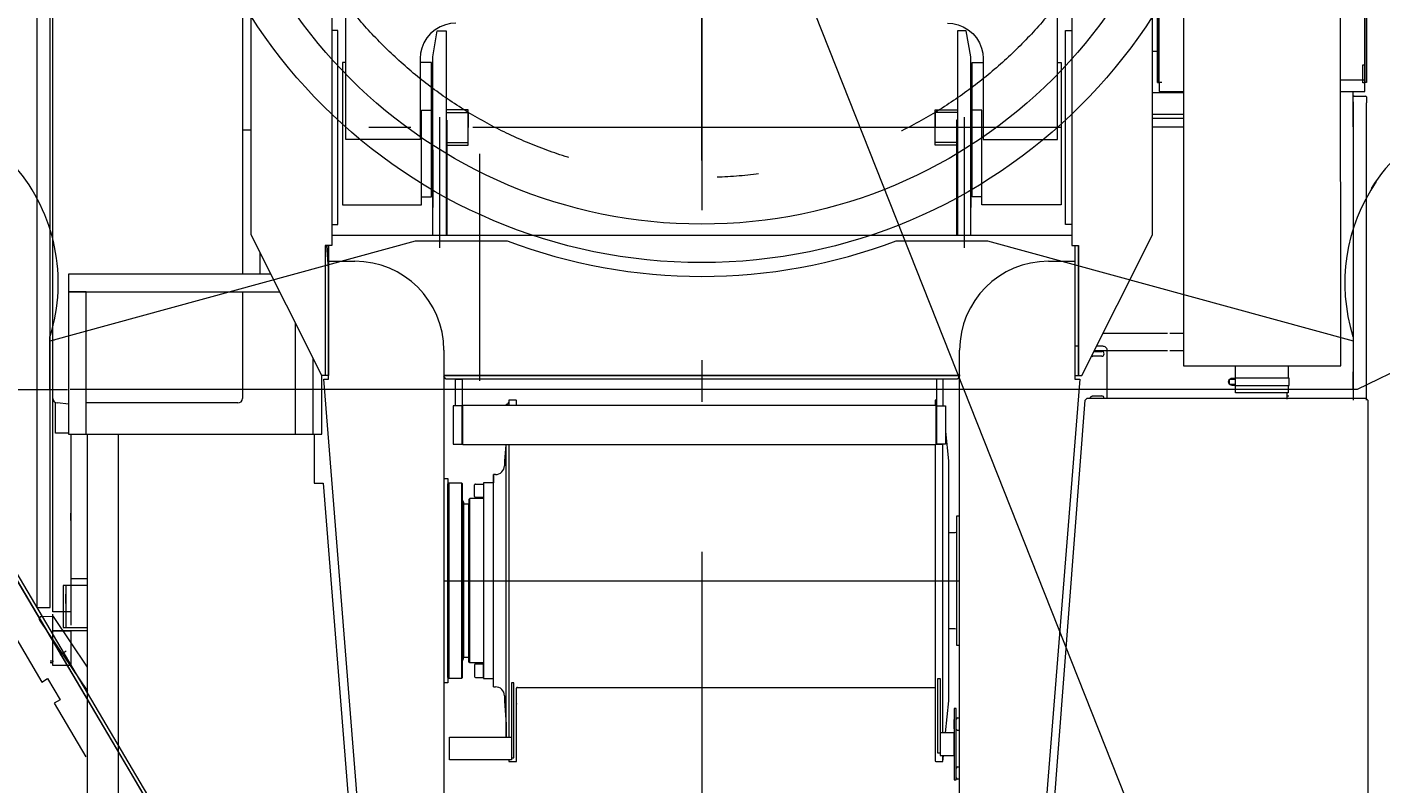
# Model space of a CAD drawing. Extents: x 4151 to 29084, y 1250 to 42319.
# Tile 8 of 30: x 17173 to 20217, y 5044 to 6748. Entities that reach past the tile are written whole.
import ezdxf
from ezdxf.enums import TextEntityAlignment as Align

# ---------------------------------------------------------------- set-up
doc = ezdxf.new("R2010")
doc.units = 0
doc.header["$LTSCALE"] = 37.5
doc.header["$MEASUREMENT"] = 0
doc.linetypes.add('CENTER', pattern=[50.5, 30, -9, 2.5, -9])
for name, color, linetype in [('1', 7, 'Continuous'), ('3', 214, 'Continuous'), ('4', 54, 'Continuous'), ('6', 7, 'Continuous')]:
    doc.layers.add(name, color=color, linetype=linetype)
doc.styles.get("Standard").update_dxf_attribs({"font": 'txt', "bigfont": 'bigfont'})
doc.dimstyles.get("Standard").update_dxf_attribs({"dimtxt": 0.18, "dimasz": 0.18, "dimexe": 0.18, "dimexo": 0.0625, "dimgap": 0.09, "dimtad": 0, "dimtih": 1, "dimtoh": 1, "dimdec": 4, "dimzin": 0, "dimdsep": 46, "dimtxsty": 'Standard', "dimcen": 0.09, "dimadec": 0, "dimazin": 0, "dimtfac": 1, "dimtdec": 4, "dimtofl": 0, "dimtmove": 0, "dimatfit": 0, "dimfxl": 1, "dimtolj": 1, "dimtzin": 0, "dimarcsym": 0})

# ---------------------------------------------------------------- blocks, each defined once
blk = doc.blocks.new('*G46')
at = {"layer": '1', "color": 7, "linetype": 'Continuous', "lineweight": 9}
blk.add_line((17223.5, 5966.5), (17223.5, 5936.5), dxfattribs=at)
blk = doc.blocks.new('*G47')
at = {"layer": '1', "color": 7, "linetype": 'Continuous', "lineweight": 9}
blk.add_line((17223.5, 6051.2), (17223.5, 5971.5), dxfattribs=at)
blk = doc.blocks.new('*G48')
at = {"layer": '1', "color": 7, "linetype": 'Continuous', "lineweight": 9}
for p, q in [((17224.8, 6041.1), (18046.7, 6266.5)), ((18046.7, 6266.5), (18252.7, 6266.5)), ((19127.3, 6266.5), (19332.4, 6266.5)), ((19332.4, 6266.5), (20155, 6041.2)), ((20155, 6051.3), (20155, 5941.5)), ((20111.5, 5931.5), (17270, 5931.5))]:
    blk.add_line(p, q, dxfattribs=at)
blk.add_arc((18690, 7421.5), 1235, -110.7341, -69.2624, dxfattribs=at)
blk = doc.blocks.new('*G49')
at = {"layer": '1', "color": 7, "linetype": 'Continuous', "lineweight": 9}
for p, q in [((20362.6, 6029.2), (20164.3, 5931.5)), ((20155, 5931.5), (20155, 5971.5)), ((20164.3, 5931.5), (20155, 5931.5))]:
    blk.add_line(p, q, dxfattribs=at)
blk = doc.blocks.new('*G66')
at = {"layer": '1', "color": 7, "linetype": 'Continuous', "lineweight": 9}
for p, q in [((20155, 8871.5), (20155, 8911.5)), ((20153, 8871.5), (20155, 8871.5)), ((20155, 5971.5), (20155, 5931.5)), ((20155, 5931.5), (20111.5, 5931.5))]:
    blk.add_line(p, q, dxfattribs=at)
blk = doc.blocks.new('*G125')
at = {"layer": '1', "color": 7, "linetype": 'Continuous', "lineweight": 9}
for radius in [1204, 1117.5]:
    blk.add_circle((18690, 7421.5), radius, dxfattribs=at)
blk = doc.blocks.new('*G147')
at = {"layer": '1', "color": 7, "linetype": 'Continuous', "lineweight": 9}
blk.add_arc((16840, 6171.5), 403, -17.322, 40.5389, dxfattribs=at)
blk = doc.blocks.new('*G149')
at = {"layer": '1', "color": 7, "linetype": 'Continuous', "lineweight": 9}
blk.add_arc((20540, 6171.5), 403.8, 145.5649, -162.6794, dxfattribs=at)
blk = doc.blocks.new('*G150')
at = {"layer": '1', "color": 7, "linetype": 'Continuous', "lineweight": 9}
blk.add_line((20515, 6717.5), (20560, 6575.8), dxfattribs=at)
blk.add_arc((20540, 6171.5), 404.8, 87.1711, 148.2818, dxfattribs=at)
blk = doc.blocks.new('*G124')
at = {"color": 7, "linetype": 'Continuous', "lineweight": 9}
for name in ['*G125', '*G150', '*G147', '*G149']:
    blk.add_blockref(name, (0, 0), dxfattribs=at)
blk = doc.blocks.new('*G1')
at = {"layer": '1', "color": 7, "linetype": 'CENTER', "lineweight": 9}
for p, q in [((18690, 8253.5), (18690, 6589.5)), ((18190, 6462.5), (18190, 5951.5))]:
    blk.add_line(p, q, dxfattribs=at)
at = {"layer": '1', "color": 7, "linetype": 'Continuous', "lineweight": 9}
for p, q in [((17223.5, 6051.2), (17223.5, 6040.8)), ((17223.5, 6040.8), (17223.5, 5971.5)), ((17225, 6041.1), (17234.8, 6043.9)), ((17223.5, 5971.5), (17223.5, 5931.5)), ((17223.5, 5966.5), (17223.5, 5936.5)), ((16863.6, 5931.5), (17263.5, 5931.5))]:
    blk.add_line(p, q, dxfattribs=at)
at = {"color": 7, "linetype": 'Continuous', "lineweight": 9}
for name in ['*G124', '*G66', '*G48', '*G47', '*G49', '*G46']:
    blk.add_blockref(name, (0, 0), dxfattribs=at)
blk = doc.blocks.new('*G194')
at = {"layer": '3', "color": 214, "linetype": 'CENTER', "lineweight": 9}
for p, q in [((18690, 9354.4), (18690, 2183.1)), ((18690, 6760.5), (18690, 6372.1)), ((18100, 6545), (18100, 6250.4)), ((19204.9, 6521.5), (18175.1, 6521.5)), ((19280, 6545), (19280, 6250.4)), ((18110, 5501.5), (18690, 5501.5)), ((18110, 5501.5), (19270, 5501.5)), ((18690, 5501.5), (19270, 5501.5)), ((17247.1, 5335), (17260.4, 5343.9))]:
    blk.add_line(p, q, dxfattribs=at)
at = {"layer": '3', "color": 214, "linetype": 'Continuous', "lineweight": 9}
for p, q in [((20181, 6622.5), (20181, 9122.2)), ((20185, 9122.2), (20185, 6622.5)), ((19715, 6622.5), (19715, 8402.2)), ((19715, 7819.2), (19715, 6622.5)), ((19719, 6622.5), (19719, 7819.2)), ((19719, 6628.2), (19719, 7738.2)), ((20181, 7738.2), (20181, 6628.2)), ((19703.5, 6280.1), (19703.5, 7707.7)), ((17195, 7301.5), (17195, 5441.5)), ((17225, 5441.5), (17225, 7301.5)), ((17231, 5901.5), (17231, 7291.5)), ((17231, 5911.5), (17231, 7281.5)), ((17657, 7221.5), (17657, 6191.5)), ((17676.5, 6280.1), (17676.5, 7221.5)), ((17858, 7221.5), (17858, 6255.8)), ((19522, 7225.7), (19522, 6255.8)), ((19773.2, 7085), (19773.2, 5985)), ((20127.1, 5985), (20126.2, 7085)), ((17872, 6739.5), (17858, 6739.5)), ((17872, 6303.5), (17872, 6739.5)), ((18085, 6680.4), (18095, 6739.4)), ((18095, 6739.4), (18115, 6739.4)), ((18115, 6739.4), (18115, 6278.4)), ((19265, 6739.4), (19265, 6278.4)), ((19285, 6739.4), (19265, 6739.4)), ((19295, 6680.4), (19285, 6739.4)), ((19508, 6303.5), (19508, 6739.5)), ((19508, 6739.5), (19522, 6739.5)), ((18085, 6278.4), (18085, 6680.4)), ((19295, 6278.4), (19295, 6680.4)), ((19715, 6692.2), (19703.5, 6692.2)), ((20177, 6622.3), (20177, 6662.3)), ((20177, 6662.3), (20181, 6662.3)), ((20181, 6662.3), (20181, 6622.3)), ((18085, 6625.3), (18085, 6629.2)), ((18085, 6479.3), (18085, 6625.3)), ((19295, 6625.3), (19295, 6629.2)), ((19295, 6479.3), (19295, 6625.3)), ((19725, 6622.5), (19715, 6622.5)), ((19715, 6622.5), (19719, 6622.5)), ((19719, 6621.4), (19719, 6602.2)), ((20181, 6628.2), (20126.6, 6628.2)), ((20181, 6622.3), (20177, 6622.3)), ((20185, 6622.5), (20181, 6622.5)), ((20181, 6602.2), (20181, 6621.4)), ((19703.5, 6600.1), (19773.2, 6600.1)), ((19719, 6602.2), (19725, 6602.2)), ((19725, 6602.2), (19773.2, 6602.2)), ((20126.6, 6602.2), (20181, 6602.2)), ((20155, 6522.7), (20155, 6602.2)), ((20155, 6578.9), (20155, 6590.2)), ((20155, 6578.9), (20155, 5908.2)), ((20157, 6592.2), (20183, 6592.2)), ((20185, 6590.2), (20185, 6577.2)), ((20185, 5908), (20185, 6577.2)), ((18115, 6561.5), (18115, 6481.5)), ((18165, 6561.5), (18115, 6561.5)), ((18115, 6554.9), (18165, 6554.9)), ((18165, 6481.5), (18165, 6561.5)), ((18165, 6554.9), (18165, 6521.5)), ((19215, 6481.5), (19215, 6561.5)), ((19215, 6561.5), (19265, 6561.5)), ((19265, 6554.9), (19215, 6554.9)), ((19215, 6554.9), (19215, 6521.5)), ((19265, 6561.5), (19265, 6481.5)), ((19773.2, 6550.7), (19703.5, 6550.7)), ((17657, 6516.5), (17676.5, 6516.5)), ((18115, 6538.1), (18117, 6538.1)), ((18115, 6538.1), (18117, 6538.1)), ((18115, 6531.5), (18117, 6531.5)), ((18115, 6531.5), (18117, 6531.5)), ((18117, 6538.1), (18117, 6278.5)), ((18117, 6538.1), (18117, 6278.5)), ((18165, 6488), (18165, 6521.5)), ((19215, 6488), (19215, 6521.5)), ((19265, 6538.1), (19263, 6538.1)), ((19263, 6538.1), (19263, 6278.5)), ((19265, 6538.1), (19263, 6538.1)), ((19263, 6538.1), (19263, 6278.5)), ((19265, 6531.5), (19263, 6531.5)), ((19265, 6531.5), (19263, 6531.5)), ((19703.5, 6542.7), (19773.2, 6542.7)), ((19703.5, 6522.7), (19773.2, 6522.7)), ((18115, 6488), (18165, 6488)), ((19265, 6488), (19215, 6488)), ((18085, 6471.5), (18085, 6341.5)), ((18115, 6481.5), (18165, 6481.5)), ((19265, 6481.5), (19215, 6481.5)), ((19295, 6471.5), (19295, 6341.5)), ((17858, 6303.5), (17872, 6303.5)), ((19522, 6303.5), (19508, 6303.5)), ((17835.4, 5963), (17676.5, 6280.1)), ((19522, 6278.5), (17858, 6278.5)), ((19522, 6278.5), (17858, 6278.5)), ((19544.6, 5963), (19703.5, 6280.1)), ((17858, 6255.8), (17843, 6255.8)), ((17843, 6255.8), (17843, 5963)), ((17851, 6203.7), (17847.3, 6255.8)), ((17851, 5963), (17851, 6255.8)), ((17851, 6255.8), (17851, 5963)), ((17851, 5963), (17851, 6255.8)), ((17851, 6255.8), (17851, 5963)), ((17851, 5963), (17851, 6255.8)), ((17851, 6220.5), (17851, 6255.8)), ((19522, 6255.8), (19537, 6255.8)), ((19529, 6255.8), (19529, 5963)), ((19529, 6255.8), (19529, 5963)), ((19529, 6255.8), (19529, 6220.5)), ((19537, 5963), (19537, 6255.8)), ((19537, 6255.8), (19537, 5963)), ((17697, 6191.5), (17697, 6239.2)), ((17851, 5963), (17851, 6220.5)), ((17851, 5955), (17851, 6220.5)), ((17851, 6220.5), (17910, 6220.5)), ((19470, 6220.5), (19529, 6220.5)), ((19529, 6220.5), (19529, 5963)), ((19529, 6220.5), (19529, 5955)), ((17720.9, 6191.5), (17266, 6191.5)), ((17266, 6191.5), (17266, 5831.5)), ((17266, 6191.5), (17266, 6151.5)), ((17720.9, 6191.5), (17266, 6191.5)), ((17266, 6151.5), (17740.9, 6151.5)), ((17306, 6151.5), (17266, 6151.5)), ((17266, 6151.5), (17266, 6018.5)), ((17306, 5831.5), (17306, 6151.5)), ((17657, 6151.5), (17657, 5911.5)), ((17776, 6081.1), (17776, 6003.2)), ((19537, 6029.5), (19529, 6029.5)), ((19579, 6029.5), (19577.9, 6029.5)), ((19590.1, 6029.5), (19579, 6029.5)), ((19592.5, 6058.6), (19737.5, 6058.6)), ((19743, 6058.6), (19764, 6058.6)), ((19745, 6058.6), (19773.2, 6058.6)), ((17266, 6018.5), (17266, 5832.7)), ((17776, 6003.2), (17776, 5832.7)), ((17816, 5831.5), (17816, 6001.3)), ((17816, 5998.5), (17817.6, 5998.5)), ((18110, 6020.5), (18110, 5978.5)), ((19270, 5978.5), (19270, 6020.5)), ((19579, 6006.5), (19569.5, 6006.5)), ((19571.9, 6017.5), (19579.5, 6017.5)), ((19737.5, 6018.6), (19572.5, 6018.6)), ((19589.5, 6006.5), (19579, 6006.5)), ((19579.5, 6017.5), (19589.5, 6017.5)), ((19602, 5962), (19602, 6019.5)), ((19764, 6018.6), (19743, 6018.6)), ((19773.2, 6018.6), (19745, 6018.6)), ((18110, 5978.5), (18110, 4051.5)), ((19270, 4051.5), (19270, 5978.5)), ((19773.2, 5985), (20127.1, 5985)), ((19890.5, 5958.2), (19890.5, 5985)), ((20008.8, 5985), (20008.8, 5957.4)), ((17843, 5963), (17835.4, 5963)), ((17836, 5961.8), (17836, 5963)), ((17836, 5831.5), (17836, 5961.8)), ((17993.5, 4029.8), (17840, 5955)), ((17840, 5955), (17851, 5955)), ((17851, 5963), (17843, 5963)), ((19271.5, 5963), (18110, 5963)), ((18110, 5963), (19270, 5963)), ((19270, 5963), (18110, 5963)), ((18115.2, 5955), (18110, 5961.2)), ((19264.8, 5955), (18115.2, 5955)), ((18136, 5955), (18151, 5955)), ((18136, 5895), (18136, 5955)), ((18151, 5955), (18151, 5895)), ((19233, 5955), (19218, 5955)), ((19218, 5955), (19218, 5895)), ((19233, 5895), (19233, 5955)), ((19270, 5961.2), (19264.8, 5955)), ((19540, 5955), (19386.5, 4029.8)), ((19529, 5963), (19537, 5963)), ((19529, 5955), (19540, 5955)), ((19537, 5963), (19544.6, 5963)), ((19602, 5942.6), (19602, 5962)), ((19602, 5911.7), (19602, 5942.6)), ((19877, 5943.1), (19877, 5955.1)), ((19877, 5955.1), (19889.9, 5955.1)), ((19889.9, 5943.1), (19877, 5943.1)), ((19883, 5957.5), (19889.9, 5957.5)), ((19889.9, 5940.9), (19883, 5940.9)), ((19889, 5957.4), (19889, 5958.2)), ((19889, 5958.2), (19896.2, 5958.2)), ((19889, 5940), (19889, 5940.9)), ((19896.2, 5940), (19889, 5940)), ((19889.9, 5957.4), (19889.9, 5940.9)), ((20010.7, 5957.4), (19889.9, 5957.4)), ((19889.9, 5940.9), (20010.7, 5940.9)), ((19890.5, 5924.1), (19890.5, 5940)), ((19896.2, 5958.2), (19896.2, 5957.4)), ((19896.2, 5940.9), (19896.2, 5940)), ((20008.8, 5940.9), (20008.8, 5924.1)), ((20010.7, 5940.9), (20010.7, 5957.4)), ((17231, 5921.5), (17231, 5924)), ((18256.4, 5908.1), (18256, 5902.8)), ((18256.4, 5908.1), (18256.4, 5896.4)), ((18271.4, 5908.1), (18256.4, 5908.1)), ((19218, 5908.1), (19214.7, 5908.1)), ((19214.7, 5908.1), (19214.7, 5896.4)), ((19417.5, 4151.9), (19552.2, 5908)), ((19552.2, 5908), (19556.5, 5912)), ((19556.5, 5912), (20006.9, 5912)), ((19569.5, 5917.5), (19589.5, 5917.5)), ((20008.8, 5924.1), (19890.5, 5924.1)), ((20006.9, 5910.3), (20006.9, 5924.1)), ((20006.9, 5917.5), (20010.5, 5917.5)), ((20006.9, 5912), (20183.8, 5912)), ((20183.8, 5912), (20187.8, 5908)), ((20187.8, 5908), (20187.8, 5802)), ((17231, 5546.5), (17231, 5901.5)), ((17236.9, 5833.5), (17236.9, 5901.5)), ((17266, 5899), (17241, 5901.5)), ((17647, 5901.5), (17306, 5901.5)), ((18131, 5895), (18131, 5809)), ((18151, 5895), (18131, 5895)), ((18151, 5809), (18151, 5895)), ((18153.1, 5807.5), (18153.1, 5896.4)), ((18153.1, 5896.4), (19216.1, 5896.4)), ((18252.3, 5898.4), (18250.3, 5897.8)), ((18250.3, 5896.4), (18250.3, 5897.8)), ((18250.3, 5896.4), (18250.3, 5897.8)), ((18250.3, 5897.8), (18250.3, 5896.4)), ((18273.4, 5896.4), (18273.4, 5906.1)), ((19214.7, 5903.5), (19214.7, 5896.4)), ((19216.1, 5896.4), (19216.1, 5807.5)), ((19218, 5895), (19218, 5809)), ((19218, 5809), (19218, 5895)), ((19218, 5895), (19233, 5895)), ((19233.3, 5895), (19233, 5898.5)), ((19233, 5895), (19238, 5895)), ((19238, 5895), (19238, 5809)), ((17195, 5841.1), (17195, 5833.9)), ((17266, 5833.5), (17236.9, 5833.5)), ((17266, 5832.7), (17266, 5831.5)), ((17266, 5831.5), (17836, 5831.5)), ((17266, 5831.5), (17306, 5831.5)), ((17271, 5831.5), (17271, 5546.5)), ((17308.8, 4306.5), (17308.8, 5831.5)), ((17308.8, 5831.5), (17818.5, 5831.5)), ((17377.7, 5831.5), (17377.7, 4306.5)), ((17776, 5832.7), (17776, 5831.5)), ((17776, 5831.5), (17816, 5831.5)), ((17818.5, 5831.5), (17818.5, 5720.8)), ((19245.7, 5771.5), (19239.1, 5837)), ((18131, 5809), (18151, 5809)), ((19216.1, 5807.5), (18153.1, 5807.5)), ((18249.1, 5807.5), (18246.4, 5771.5)), ((18250.3, 5149.2), (18250.3, 5807.5)), ((18256.4, 5807.5), (18256.4, 5149.2)), ((19214.7, 5807.5), (19214.7, 5760.2)), ((19214.7, 5807.5), (19214.7, 5263.4)), ((19218, 5809), (19233, 5809)), ((19233, 5809), (19218, 5809)), ((19232, 5159.2), (19232, 5809)), ((19238, 5809), (19233, 5809)), ((20187.8, 5802), (20187.8, 4217.8)), ((18246.4, 5771.5), (18246.4, 5760.4)), ((19245.7, 5696.5), (19245.7, 5771.5)), ((18110, 5731.5), (18119, 5731.5)), ((18119, 5731.5), (18119, 5271.5)), ((18222, 5262.7), (18222, 5740.4)), ((18226.4, 5740.4), (18222, 5740.4)), ((18222, 5740.4), (18222, 5723.5)), ((19214.7, 5734.3), (19214.7, 5720.2)), ((19245.7, 5281), (19245.7, 5734.7)), ((17818.5, 5720.8), (17838.6, 5720.8)), ((17838.6, 5720.8), (17902.3, 4921.5)), ((18119, 5719.5), (18121, 5721.5)), ((18119, 5283.5), (18119, 5719.5)), ((18121, 5721.5), (18121, 5281.5)), ((18121, 5281.5), (18121, 5721.5)), ((18121, 5721.5), (18150, 5721.5)), ((18152, 5719.5), (18150, 5721.5)), ((18150, 5721.5), (18150, 5281.5)), ((18150, 5721.5), (18150, 5281.5)), ((18152, 5283.5), (18152, 5719.5)), ((18179, 5691), (18179, 5717)), ((18181, 5719), (18199, 5719)), ((18222, 5721.5), (18199, 5721.5)), ((18199, 5721.5), (18199, 5281.5)), ((18199, 5719), (18199, 5689)), ((18222, 5723.5), (18222, 5721.5)), ((18152, 5501.5), (18152, 5681.5)), ((18152, 5681.5), (18154, 5677.5)), ((18154, 5677.5), (18154, 5501.5)), ((18166.2, 5673.5), (18154, 5673.5)), ((18154, 5673.5), (18154, 5329.5)), ((18168.2, 5686.5), (18166.2, 5684.5)), ((18166.2, 5684.5), (18166.2, 5501.5)), ((18166.2, 5329.5), (18166.2, 5673.5)), ((18199, 5686.5), (18168.2, 5686.5)), ((18168.2, 5316.5), (18168.2, 5686.5)), ((18199, 5689), (18181, 5689)), ((17271, 5637.2), (17271, 5653.7)), ((19270, 5646.5), (19263, 5646.5)), ((19263, 5646.5), (19263, 5356.5)), ((19259, 5609.5), (19245.7, 5609.5)), ((19263, 5610.5), (19259, 5609.5)), ((17231, 5546.5), (17231, 5579.5)), ((17271, 5579.5), (17271, 5546.5)), ((17231, 5431.5), (17231, 5546.5)), ((17271, 5546.5), (17271, 5431.5)), ((17854.3, 5524.2), (17854.3, 5524.2)), ((18110.7, 5529.5), (18110, 5529.9)), ((18110.7, 5473.5), (18110.7, 5529.5)), ((17195, 5485.1), (17195, 5477.9)), ((17308.8, 5490.5), (17253.9, 5490.5)), ((17253.9, 5490.5), (17253.9, 5396.5)), ((17253.9, 5480.7), (17253.9, 5445.8)), ((17259.9, 5490.5), (17259.9, 5396.5)), ((17271, 5506.5), (17308.8, 5506.5)), ((18152, 5501.5), (18152, 5321.5)), ((18154, 5325.5), (18154, 5501.5)), ((18166.2, 5318.5), (18166.2, 5501.5)), ((17195, 5453.1), (17195, 5445.9)), ((17259.9, 5450.1), (17259.9, 5471.1)), ((18110, 5473.1), (18110.7, 5473.5)), ((17195, 5441.5), (17225, 5441.5)), ((17231.9, 5420.8), (17205, 5420.6)), ((17207, 5441.5), (17219, 5441.5)), ((17271, 5431.5), (17231, 5431.5)), ((17231, 5388.5), (17231, 5426.5)), ((17308.8, 5306.7), (17231.9, 5420.8)), ((17271, 5431.5), (17271, 5401.5)), ((17200.9, 5412.8), (17308.8, 5252.8)), ((17253.9, 5396.5), (17308.8, 5396.5)), ((19259, 5393.5), (19245.7, 5393.5)), ((19263, 5392.6), (19259, 5393.5)), ((17271, 5388.5), (17231, 5388.5)), ((17231, 5310.5), (17231, 5388.5)), ((17231, 5388.5), (17271, 5388.5)), ((17308.8, 5388.5), (17271, 5388.5)), ((17271, 5388.5), (17271, 5310.5)), ((18154, 5329.5), (18166.2, 5329.5)), ((19263, 5356.5), (19270, 5356.5)), ((17224.9, 5321.5), (17231, 5321.5)), ((17228.5, 5316.5), (17224.9, 5316.5)), ((17231, 5321.5), (17231, 5319)), ((17271, 5310.5), (17231, 5310.5)), ((18152, 5321.5), (18154, 5325.5)), ((18168.2, 5316.5), (18166.2, 5318.5)), ((18199, 5316.5), (18168.2, 5316.5)), ((18179, 5312), (18179, 5286)), ((18199, 5314), (18181, 5314)), ((18199, 5284), (18199, 5314)), ((19245.7, 5231.5), (19245.7, 5327.7)), ((18119, 5271.5), (18110, 5271.5)), ((18121, 5281.5), (18119, 5283.5)), ((18150, 5281.5), (18121, 5281.5)), ((18150, 5281.5), (18152, 5283.5)), ((18181, 5284), (18199, 5284)), ((18199, 5281.5), (18222, 5281.5)), ((18222, 5279.5), (18222, 5281.5)), ((18267.2, 5271.5), (18262.2, 5271.5)), ((18262.2, 5271.5), (18262.2, 5103.2)), ((18267.2, 5103.2), (18267.2, 5271.5)), ((19220.9, 5113.2), (19220.9, 5281.5)), ((19220.9, 5281.5), (19225.9, 5281.5)), ((19225.9, 5281.5), (19225.9, 5113.2)), ((18222, 5262.7), (18226.4, 5262.7)), ((18246.4, 5242.7), (18246.4, 5231.5)), ((18273.4, 5223.8), (18273.4, 5259.5)), ((18275.4, 5261.5), (19214.6, 5261.5)), ((19214.7, 5263.4), (19214.7, 5097)), ((18246.4, 5231.5), (18250.3, 5178.3)), ((18273.4, 5225.3), (18273.4, 5223.8)), ((18273.4, 5095), (18273.4, 5225.3)), ((19238.4, 5159.2), (19245.7, 5231.5)), ((19262.5, 5213.7), (19257.5, 5213.7)), ((19257.5, 5213.7), (19257.5, 5053.7)), ((19262.5, 5053.7), (19262.5, 5213.7)), ((18250.3, 5178.3), (18250.3, 5149.2)), ((18250.3, 5178.3), (18250.3, 5149.2)), ((18273.4, 5182.9), (18273.4, 5185.9)), ((19257.5, 5168.2), (19257.5, 5189.2)), ((19262.5, 5184.7), (19262.5, 5189.7)), ((19265.5, 5192.7), (19270, 5192.7)), ((18122.5, 5149.2), (18262.2, 5149.2)), ((18122.5, 5098.2), (18122.5, 5149.2)), ((18262.2, 5149.2), (18262.2, 5098.2)), ((18273.4, 5157.9), (18273.4, 5159.4)), ((19257.5, 5159.2), (19225.9, 5159.2)), ((19225.9, 5159.2), (19225.9, 5108.2)), ((19257.5, 5108.2), (19257.5, 5159.2)), ((19262.5, 5167.7), (19262.5, 5172.7)), ((19270, 5164.7), (19265.5, 5164.7)), ((18262.2, 5098.2), (18122.5, 5098.2)), ((18256.1, 5098.2), (18256.1, 5095)), ((18256.1, 5095), (18273.4, 5095)), ((18256.4, 5098.2), (18256.4, 5095)), ((18262.2, 5103.2), (18267.2, 5103.2)), ((19216.7, 5095), (19232, 5095)), ((19225.9, 5113.2), (19220.9, 5113.2)), ((19225.9, 5108.2), (19257.5, 5108.2)), ((19232, 5095), (19232, 5108.2)), ((19232, 5095), (19233.4, 5108.2)), ((19257.5, 5099.2), (19257.5, 5078.2)), ((19262.5, 5074.7), (19262.5, 5079.7)), ((19262.5, 5057.7), (19262.5, 5062.7)), ((19265.5, 5082.7), (19270, 5082.7)), ((19270, 5054.7), (19265.5, 5054.7)), ((19257.5, 5053.7), (19262.5, 5053.7))]:
    blk.add_line(p, q, dxfattribs=at)
for points in [[(19602, 6019.5), (19601.9, 6020.9), (19601.5, 6022.4), (19600.8, 6023.9), (19599.8, 6025.3), (19598.5, 6026.5), (19597, 6027.6), (19595.3, 6028.5), (19593.6, 6029), (19591.8, 6029.4), (19590.1, 6029.5)], [(19883, 5940.9), (19880.5, 5941.3), (19878.1, 5942.4), (19876.3, 5944.3), (19875.1, 5946.6), (19874.7, 5949.1), (19875.1, 5951.7), (19876.3, 5954), (19878.1, 5955.9), (19880.4, 5957.1), (19883, 5957.5)], [(19564, 5911.9), (19564.1, 5912.7), (19564.2, 5913.6), (19564.6, 5914.4), (19565, 5915.2), (19565.6, 5915.9), (19566.3, 5916.4), (19567.1, 5916.9), (19567.9, 5917.2), (19568.7, 5917.4), (19569.5, 5917.5)], [(19564, 5911.9), (19564, 5911.9)], [(19595, 5912), (19595, 5911.9)]]:
    blk.add_lwpolyline(points, dxfattribs=at)
at = {"layer": '3', "color": 214, "linetype": 'CENTER', "lineweight": 9}
blk.add_circle((18690, 7421.5), 1012.5, dxfattribs=at)
at = {"layer": '3', "color": 214, "linetype": 'Continuous', "lineweight": 9}
for centre, radius, start, end in [((20157, 6590.2), 2, 90, -179.9125), ((20183, 6590.2), 2, 0, 89.9127), ((17910, 6020.5), 200, 0, 89.9991), ((19470, 6020.5), 200, 90, 180), ((19569.5, 6012), 5.51, -119.9623, -90.0325), ((19589.5, 6012), 5.5, -90, 90), ((17241, 5911.5), 10, 180, -90.0175), ((17647, 5911.5), 10, -90, -0.0175), ((18271.4, 5906.1), 2, 0, 90.175), ((19589.5, 5912), 5.51, 0, 89.9047), ((18251, 5903.2), 5, -74.3951, -4.2321), ((18226.4, 5760.4), 20, -90, 0.0087), ((18181, 5717), 2, 90, -179.9125), ((18181, 5691), 2.01, 180, -90.1744), ((17205, 5415.6), 5, 90, -146.2987), ((17228.5, 5319), 2.5, -90, -0.07), ((18181, 5312), 2, 90, 180), ((18181, 5286), 2, 180, -90), ((18226.4, 5242.7), 20, 0, 90.0087), ((18275.5, 5259.4), 2.09, 90, -179.9996), ((19265.5, 5189.7), 3, 90, 180), ((19265.5, 5167.7), 3, 180, -89.9417), ((19216.7, 5097), 2, 180, -90), ((19265.5, 5079.7), 3, 90, 180), ((19265.5, 5057.7), 3, 180, -90.1165)]:
    blk.add_arc(centre, radius, start, end, dxfattribs=at)
blk = doc.blocks.new('*G195')
at = {"layer": '3', "color": 214, "linetype": 'Continuous', "lineweight": 9}
for p, q in [((16668.3, 6236.2), (16662, 6242)), ((16644.2, 6222.6), (16650.5, 6216.8)), ((16659.1, 6240.9), (16645, 6225.6)), ((16648, 6226.7), (16654.3, 6220.9)), ((16650.5, 6216.8), (16668.3, 6236.2)), ((16667.5, 6235.4), (16651.6, 6217.4)), ((16665.4, 6210.2), (16654.9, 6219.8)), ((16658.2, 6237.9), (16664.5, 6232.1)), ((16669.5, 6228.1), (16658.7, 6216.3)), ((16660.6, 6205), (16680.9, 6227.1)), ((16665.5, 6231.5), (16676.1, 6221.9)), ((16680.9, 6227.1), (16703, 6206.9)), ((16507.6, 6208.5), (16501.4, 6198.8)), ((16647.1, 6200.4), (16664.8, 6201.2)), ((16656.8, 6200.9), (16660.6, 6205)), ((16664.8, 6201.2), (16656.8, 6200.9)), ((16678.9, 6180.6), (16657.2, 6200.9)), ((16682.7, 6184.8), (16660.6, 6205)), ((16660.6, 6205), (16664.8, 6201.2)), ((16664.8, 6201.2), (16678.6, 6188.6)), ((16678.9, 6180.6), (16665.9, 6166.4)), ((16678.6, 6188.6), (16678.9, 6180.6)), ((16682.7, 6184.8), (16678.6, 6188.6)), ((16678.6, 6188.6), (16678.9, 6180.6)), ((16678.9, 6180.6), (16682.7, 6184.8)), ((16703, 6206.9), (16682.7, 6184.8)), ((16692.1, 6177.7), (16684.5, 6184.7)), ((16699.9, 6203.5), (16685.9, 6188.2)), ((16689, 6189.8), (16696.8, 6182.7)), ((16695.4, 6179.4), (16709.5, 6194.7)), ((16704.8, 6174.1), (16697.1, 6181.2)), ((16698.5, 6200.2), (16706.3, 6193)), ((16703.2, 6205.2), (16710.9, 6198.1)), ((16715.6, 6185.9), (16704.7, 6174.1)), ((16715.9, 6184), (16706.7, 6173.9)), ((16707.9, 6192.9), (16715.6, 6185.9)), ((16715.6, 6185.9), (16715.9, 6184)), ((16706.7, 6173.9), (16704.8, 6174.1)), ((16486.7, 6119.7), (16481.1, 6119.4)), ((16481.5, 6113.7), (16493.2, 6127)), ((16488.6, 6089.8), (16486.7, 6119.7)), ((16661.9, 6145.8), (16688.6, 6074.8)), ((16451.2, 6117.5), (16481.1, 6119.4)), ((16453, 6087.6), (16451.2, 6117.5)), ((16482.9, 6089.4), (16453, 6087.6)), ((16481.1, 6119.4), (16482.9, 6089.4)), ((16488.6, 6089.8), (16482.9, 6089.4)), ((16515.1, 6091.4), (16488.6, 6089.8)), ((16590.2, 6016.7), (16531.5, 6084.6)), ((16868.9, 5974.8), (16690.7, 6067.9)), ((16590.9, 5810.5), (16595.3, 6011.6)), ((16656.9, 6016.2), (16671, 5992.4)), ((16663.8, 6004.5), (16671, 5992.4)), ((16671, 5992.4), (16670.2, 5954.4)), ((16671, 5992.4), (16704.7, 5974.8)), ((16715.4, 5995.2), (16798.6, 5951.7)), ((16817.5, 5919.5), (16867.4, 5972)), ((16867.4, 5972), (16817.7, 5919.3)), ((16820.4, 5916.7), (16870.3, 5969.2)), ((16870.5, 5969), (16820.4, 5916.7)), ((16867.4, 5972), (16868.9, 5974.8)), ((16870.3, 5969.2), (16867.4, 5972)), ((16873.2, 5970.8), (16870.5, 5969)), ((16880, 5974.8), (16873.2, 5970.8)), ((16873.2, 5970.8), (17474.1, 4953.8)), ((17405.1, 5070.6), (16873.2, 5970.8)), ((17512.8, 4904), (16880, 5974.8)), ((16645.1, 5861), (16646.5, 5955)), ((16794.2, 5928), (16814.3, 5917.5)), ((16814.3, 5917.5), (16817.5, 5919.5)), ((16817.7, 5919.3), (16820.4, 5916.7)), ((16820.4, 5916.7), (16818.7, 5913.4)), ((16818.7, 5913.4), (16830.7, 5893.1)), ((16854.2, 5898.5), (16880.2, 5854.5)), ((16668, 5853.4), (16667.5, 5830.7)), ((16880.2, 5854.5), (16867.3, 5846.9)), ((16867.3, 5846.9), (16891.7, 5805.5)), ((16664.3, 5828.7), (16594.1, 5810.5)), ((16594.1, 5810.5), (16664.2, 5828.6)), ((16665.3, 5825), (16595.1, 5806.6)), ((16595.1, 5806.6), (16665.2, 5825)), ((16664.2, 5828.6), (16665.3, 5825)), ((16667.5, 5830.7), (16664.3, 5828.7)), ((16665.2, 5825), (16668.9, 5824.9)), ((16668.9, 5824.9), (16681, 5804.6)), ((16585.6, 5800.8), (16592.4, 5804.9)), ((17174.8, 4803.6), (16585.6, 5800.8)), ((16594.1, 5810.5), (16590.9, 5810.5)), ((16592.4, 5804.9), (16595.1, 5806.6)), ((16592.4, 5804.9), (17181.5, 4808)), ((17181.5, 4808), (16592.4, 5804.9)), ((16595.1, 5806.6), (16594.1, 5810.5)), ((16690.8, 5742.6), (16664.8, 5786.6)), ((16891.7, 5805.5), (16904.7, 5813.2)), ((16904.7, 5813.2), (16932.6, 5765.8)), ((16932.6, 5765.8), (16919.7, 5758.2)), ((16919.7, 5758.2), (16996.5, 5628.2)), ((16627.7, 5745.1), (16631.1, 5747.3)), ((16648.2, 5710.5), (16627.7, 5745.1)), ((16631.1, 5747.3), (16651.5, 5712.7)), ((16703.7, 5750.2), (16690.8, 5742.6)), ((16780.6, 5620.2), (16703.7, 5750.2)), ((16651.5, 5712.7), (16648.2, 5710.5)), ((16996.5, 5628.2), (17009.5, 5635.8)), ((17009.5, 5635.8), (17037.4, 5588.5)), ((16767.7, 5612.6), (16780.6, 5620.2)), ((16795.6, 5565.2), (16767.7, 5612.6)), ((16808.5, 5572.9), (16795.6, 5565.2)), ((16885.4, 5442.9), (16808.5, 5572.9)), ((17037.4, 5588.5), (17024.5, 5580.8)), ((17024.5, 5580.8), (17101.3, 5450.9)), ((17101.3, 5450.9), (17114.3, 5458.5)), ((17114.3, 5458.5), (17142.2, 5411.1)), ((16872.5, 5435.2), (16885.4, 5442.9)), ((16900.4, 5387.9), (16872.5, 5435.2)), ((16913.3, 5395.5), (16900.4, 5387.9)), ((16990.2, 5265.5), (16913.3, 5395.5)), ((17142.2, 5411.1), (17129.3, 5403.5)), ((17129.3, 5403.5), (17206.1, 5273.5)), ((16910.6, 5266.4), (16914, 5268.6)), ((16914, 5268.6), (16934.4, 5234)), ((17206.1, 5273.5), (17219.1, 5281.1)), ((17219.1, 5281.1), (17247, 5233.8)), ((16931.1, 5231.8), (16910.6, 5266.4)), ((16977.3, 5257.9), (16990.2, 5265.5)), ((17005.2, 5210.5), (16977.3, 5257.9)), ((16934.4, 5234), (16931.1, 5231.8)), ((17018.1, 5218.2), (17005.2, 5210.5)), ((17095, 5088.2), (17018.1, 5218.2)), ((17247, 5233.8), (17234.1, 5226.1)), ((17234.1, 5226.1), (17304.9, 5105)), ((17082.1, 5080.5), (17095, 5088.2)), ((17110, 5033.2), (17082.1, 5080.5)), ((17474.1, 4953.8), (17405.1, 5070.6)), ((17122.9, 5040.8), (17110, 5033.2)), ((17199.8, 4910.8), (17122.9, 5040.8)), ((17186.9, 4903.2), (17199.8, 4910.8)), ((17214.8, 4855.8), (17186.9, 4903.2)), ((17227.7, 4863.5), (17214.8, 4855.8)), ((17238.6, 4845.1), (17227.7, 4863.5)), ((17537.7, 4525.8), (17438, 4694.4)), ((17406, 4551.9), (17544.1, 4641.6))]:
    blk.add_line(p, q, dxfattribs=at)
at = {"layer": '3', "color": 214, "linetype": 'CENTER', "lineweight": 9}
for p, q in [((16529.7, 6231.6), (16613.6, 6089.5)), ((16502.8, 6119.6), (16640.7, 6201.1)), ((16916, 5890.4), (16933.3, 5900.6))]:
    blk.add_line(p, q, dxfattribs=at)
at = {"layer": '3', "color": 214, "linetype": 'Continuous', "lineweight": 9}
for points in [[(16654.9, 6219.8), (16654.8, 6219.9), (16654.7, 6219.9), (16654.6, 6220), (16654.4, 6220), (16654.3, 6220), (16654.1, 6220.1), (16654, 6220), (16653.9, 6220), (16653.7, 6220), (16653.6, 6219.9)], [(16665.7, 6232.7), (16665.6, 6232.6), (16665.5, 6232.5), (16665.5, 6232.4), (16665.4, 6232.3), (16665.4, 6232.1), (16665.4, 6232), (16665.4, 6231.8), (16665.4, 6231.7), (16665.5, 6231.6), (16665.5, 6231.5)]]:
    blk.add_lwpolyline(points, dxfattribs=at)
for radius in [80.1, 59, 42.5]:
    blk.add_circle((16571.7, 6160.4), radius, dxfattribs=at)
for centre, radius, start, end in [((16661.6, 6238.6), 3.46, 83.4326, -168.3716), ((16647.6, 6223.3), 3.47, 83.4258, -168.39), ((16667.4, 6219.2), 20.8, 116.1106, 158.9091), ((16646.7, 6210.4), 10, -146.2505, -87.5193), ((16689.8, 6184.6), 5.29, 97.7947, 178.3836), ((16708.2, 6181.8), 20.8, 117.7506, 157.2011), ((16691.5, 6182.9), 5.29, -83.4032, -2.8264), ((16687.1, 6201.1), 20.8, -62.2486, -22.8131), ((16703.8, 6199.9), 5.29, 96.5822, 177.1468), ((16705.6, 6198.3), 5.29, -82.2211, -1.5976), ((16680.6, 6152.9), 20, 137.4778, -159.445), ((16485.7, 6133.6), 10, -41.4577, 17.2591), ((16516.4, 6071.5), 20, 40.8772, 93.5131), ((16634.3, 6054.5), 45.5, 136.2279, 104.9736), ((16634.2, 6054.4), 58, -139.419, 20.5002), ((16659.8, 6011.4), 58, -103.2641, -16.2369), ((16833.9, 5932.9), 40, 152.0082, -59.4174), ((16644.5, 5821), 40, -59.418, 89.1486)]:
    blk.add_arc(centre, radius, start, end, dxfattribs=at)
blk = doc.blocks.new('*G199')
at = {"layer": '4', "color": 54, "linetype": 'CENTER', "lineweight": 9}
for p, q in [((18690, 6447.4), (18690, 13704.8)), ((19498, 6521.5), (17882, 6521.5))]:
    blk.add_line(p, q, dxfattribs=at)
at = {"layer": '4', "color": 54, "linetype": 'Continuous', "lineweight": 9}
for p, q in [((17890, 6494.4), (17890, 7125.4)), ((19490, 6494.4), (19490, 7125.4)), ((18057, 6676.9), (18057, 6494.4)), ((19323, 6676.9), (19323, 6494.4)), ((17882, 6667.5), (17882, 6347.5)), ((17890, 6667.5), (17882, 6667.5)), ((18082, 6667.5), (18057, 6667.5)), ((18082, 6365.5), (18082, 6667.5)), ((19298, 6365.5), (19298, 6667.5)), ((19298, 6667.5), (19323, 6667.5)), ((19490, 6667.5), (19498, 6667.5)), ((19498, 6667.5), (19498, 6347.5)), ((18060, 6365.5), (18060, 6560.6)), ((18060, 6560.6), (18082, 6560.6)), ((19320, 6560.6), (19298, 6560.6)), ((19320, 6365.5), (19320, 6560.6)), ((18057, 6494.4), (17890, 6494.4)), ((19323, 6494.4), (19490, 6494.4)), ((18060, 6347.5), (18060, 6365.5)), ((18060, 6365.5), (18082, 6365.5)), ((19320, 6365.5), (19298, 6365.5)), ((19320, 6347.5), (19320, 6365.5)), ((17882, 6347.5), (18060, 6347.5)), ((19498, 6347.5), (19320, 6347.5))]:
    blk.add_line(p, q, dxfattribs=at)
for points in [[(18137, 6756.3), (18125.4, 6755.5), (18113.5, 6752.8), (18101.7, 6748.2), (18090.5, 6741.5), (18080.4, 6733.1), (18071.9, 6723.1), (18065.2, 6712), (18060.5, 6700.3), (18057.8, 6688.4), (18057, 6676.9)], [(19243, 6756.3), (19254.6, 6755.5), (19266.5, 6752.8), (19278.3, 6748.2), (19289.5, 6741.5), (19299.6, 6733.1), (19308.1, 6723.1), (19314.8, 6712), (19319.5, 6700.3), (19322.2, 6688.4), (19323, 6676.9)]]:
    blk.add_lwpolyline(points, dxfattribs=at)
blk = doc.blocks.new('*D204')
at = {"layer": '6', "color": 7, "linetype": 'Continuous', "lineweight": 9}
for p, q in [((18690, 7421.5), (20935.3, 1749.7)), ((20711.7, 2050.8), (20892.2, 2122.3)), ((20935.3, 1749.7), (20892.2, 2122.3)), ((20935.3, 1749.7), (20711.7, 2050.8))]:
    blk.add_line(p, q, dxfattribs=at)
at = {"layer": '6', "color": 7, "linetype": 'Continuous', "lineweight": 9, "oblique": 15, "width": 0.5}
blk.add_text('R6100', height=450, rotation=-68.4029, dxfattribs=at).set_placement((20333, 3334.5), align=Align.BOTTOM_LEFT)

msp = doc.modelspace()

# ---------------------------------------------------------------- block references
at = {"color": 7, "linetype": 'Continuous', "lineweight": 9}
for name in ['*G199', '*G194', '*G1', '*G195']:
    msp.add_blockref(name, (0, 0), dxfattribs=at)

# ---------------------------------------------------------------- dimensions: what is measured, and where the dimension line sits
at = {"layer": '6', "color": 7, "linetype": 'Continuous', "lineweight": 9}
dim = msp.add_radius_dim(center=(18690, 7421.4979), mpoint=(20935.26845, 1749.74601), text='R6100', dimstyle='Standard', dxfattribs=at)
dim.commit()
dim.dimension.update_dxf_attribs({"geometry": '*D204', "text_midpoint": (20540, 2811.4978)})

doc.saveas('drawing.dxf')
